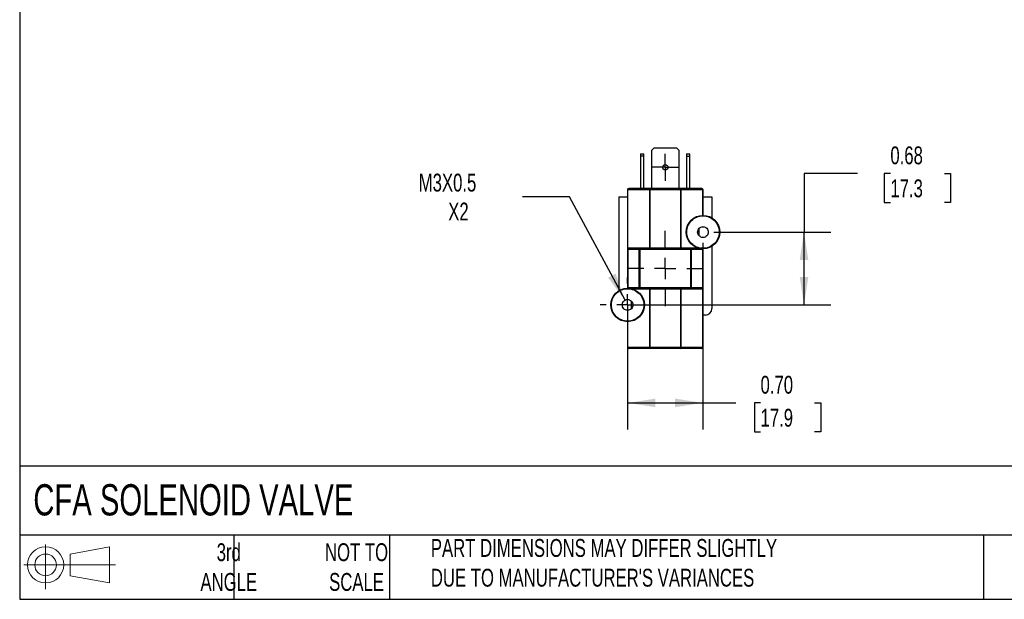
# Model space of a CAD drawing. Header units: inches. Extents: x 0.5 to 21.5, y 0.5 to 16.5.
# Tile 1 of 6: x 0.5 to 9.7, y 0.5 to 5.9. Entities that reach past the tile are written whole.
import ezdxf

# ---------------------------------------------------------------- set-up
doc = ezdxf.new("R2010")
doc.units = ezdxf.units.IN
doc.header["$LTSCALE"] = 2
doc.header["$MEASUREMENT"] = 0
doc.linetypes.add('SLD-Center', pattern=[0.75, 0.6, -0.05, 0.05, -0.05])
doc.linetypes.add('SLD-Solid', pattern=[0])
doc.layers.add('CENTER', color=40, linetype='SLD-Center')
doc.layers.add('SLD-DEFPOINTS', color=7, linetype='Continuous')
doc.layers.add('DIMENSIONS', color=140, linetype='SLD-Solid', lineweight=25)
doc.layers.add('TEXT', color=140, linetype='SLD-Solid', lineweight=25)
doc.styles.add('SLDTEXTSTYLE0', font='TXT', dxfattribs={"width": 0.7})
doc.dimstyles.new('SLDDIMSTYLE4', dxfattribs={"dimtxt": 0.169922, "dimasz": 0.26, "dimexe": 0, "dimexo": 0.0625, "dimgap": 0.04248, "dimtad": 0, "dimtih": 1, "dimtoh": 1, "dimrnd": 1e-09, "dimdsep": 46, "dimtxsty": 'SLDTEXTSTYLE0', "dimsah": 1, "dimcen": 0.09, "dimadec": 0, "dimazin": 2, "dimtfac": 1, "dimtofl": 0, "dimtmove": 0, "dimatfit": 3, "dimfxl": 0, "dimfrac": 2, "dimtolj": 1, "dimtzin": 12, "dimarcsym": 0})
doc.dimstyles.new('SLDDIMSTYLE7', dxfattribs={"dimtxt": 0.169922, "dimasz": 0.26, "dimexe": 0, "dimexo": 0.0625, "dimgap": 0.04248, "dimtad": 0, "dimtih": 1, "dimtoh": 1, "dimrnd": 1e-09, "dimzin": 0, "dimdsep": 46, "dimtxsty": 'SLDTEXTSTYLE0', "dimsah": 1, "dimcen": 0.09, "dimadec": 0, "dimazin": 0, "dimtfac": 1, "dimtofl": 0, "dimtmove": 0, "dimatfit": 3, "dimfxl": 0, "dimfrac": 2, "dimtolj": 1, "dimtzin": 12, "dimarcsym": 0})
doc.dimstyles.new('SLDDIMSTYLE8', dxfattribs={"dimtxt": 0.169922, "dimasz": 0.26, "dimexe": 0, "dimexo": 0.0625, "dimgap": 0.04248, "dimtad": 0, "dimtih": 1, "dimtoh": 1, "dimrnd": 1e-09, "dimzin": 12, "dimdsep": 46, "dimtxsty": 'SLDTEXTSTYLE0', "dimsah": 1, "dimcen": 0, "dimadec": 0, "dimazin": 3, "dimtfac": 1, "dimtofl": 0, "dimtmove": 0, "dimatfit": 3, "dimfxl": 0, "dimfrac": 2, "dimtolj": 1, "dimtzin": 12, "dimarcsym": 0})

# ---------------------------------------------------------------- blocks, each defined once
blk = doc.blocks.new('Block11')
at = {"color": 7, "linetype": 'SLD-Solid', "lineweight": 18}
for p, q in [((0.2038, 0.4182), (0.2038, 0)), ((0.4315, 0.3281), (0.8012, 0.3962)), ((0.8012, 0.3962), (0.8012, 0.0576)), ((0.4315, 0.1257), (0.4315, 0.3281)), ((0, 0.2269), (0.8562, 0.2269)), ((0.4315, 0.1257), (0.8012, 0.0576))]:
    blk.add_line(p, q, dxfattribs=at)
for radius in [0.1693, 0.1012]:
    blk.add_circle((0.2038, 0.2269), radius, dxfattribs=at)
blk = doc.blocks.new('Block12')
at = {"layer": 'SLD-DEFPOINTS'}
blk.add_blockref('Block11', (0, 0), dxfattribs=at)
blk = doc.blocks.new('_D_9')
at = {"layer": 'DIMENSIONS'}
for p, q in [((6.8814, 3.8294), (6.8814, 2.0843)), ((6.1774, 3.1494), (6.1774, 2.0843)), ((6.1774, 2.3343), (6.8814, 2.3343)), ((6.8814, 2.3343), (7.1887, 2.3343)), ((7.4189, 2.3343), (7.3619, 2.3343)), ((7.3619, 2.3343), (7.3619, 2.0642)), ((7.9239, 2.3343), (7.9809, 2.3343)), ((7.9809, 2.3343), (7.9809, 2.0642)), ((7.3619, 2.0642), (7.4189, 2.0642)), ((7.9809, 2.0642), (7.9239, 2.0642))]:
    blk.add_line(p, q, dxfattribs=at)
for points in [[(6.1774, 2.3343), (6.4374, 2.2943), (6.4374, 2.3743)], [(6.8814, 2.3343), (6.6214, 2.3743), (6.6214, 2.2943)]]:
    blk.add_solid(points, dxfattribs=at)
at = {"layer": 'DIMENSIONS', "char_height": 0.16667, "attachment_point": 1, "style": 'SLDTEXTSTYLE0'}
for s, insert in [('0.70', (7.4189, 2.5872)), ('17.9', (7.4189, 2.2791))]:
    blk.add_mtext(s, dxfattribs=dict(at, insert=insert))
blk = doc.blocks.new('_D_10')
at = {"layer": 'DIMENSIONS'}
for p, q in [((8.3253, 4.4766), (7.8253, 4.4766)), ((7.8253, 4.4766), (7.8253, 3.9294)), ((8.6316, 4.4766), (8.5745, 4.4766)), ((8.5745, 4.4766), (8.5745, 4.2065)), ((9.1365, 4.4766), (9.1936, 4.4766)), ((9.1936, 4.4766), (9.1936, 4.2065)), ((8.5745, 4.2065), (8.6316, 4.2065)), ((9.1936, 4.2065), (9.1365, 4.2065)), ((6.9814, 3.9294), (8.0753, 3.9294)), ((7.8253, 3.2494), (7.8253, 3.9294)), ((6.2774, 3.2494), (8.0753, 3.2494))]:
    blk.add_line(p, q, dxfattribs=at)
for points in [[(7.8253, 3.9294), (7.7853, 3.6694), (7.8653, 3.6694)], [(7.8253, 3.2494), (7.8653, 3.5094), (7.7853, 3.5094)]]:
    blk.add_solid(points, dxfattribs=at)
at = {"layer": 'DIMENSIONS', "char_height": 0.16667, "attachment_point": 1, "style": 'SLDTEXTSTYLE0'}
for s, insert in [('0.68', (8.6316, 4.7295)), ('17.3', (8.6316, 4.4214))]:
    blk.add_mtext(s, dxfattribs=dict(at, insert=insert))
blk = doc.blocks.new('_D_11')
at = {"layer": 'DIMENSIONS'}
for p, q in [((5.6337, 4.2601), (5.1962, 4.2601)), ((6.1537, 3.2934), (5.6337, 4.2601))]:
    blk.add_line(p, q, dxfattribs=at)
blk.add_solid([(6.1537, 3.2934), (6.0658, 3.5414), (5.9953, 3.5035)], dxfattribs=at)
at = {"layer": 'DIMENSIONS', "char_height": 0.16667, "attachment_point": 1, "style": 'SLDTEXTSTYLE0'}
for s, insert in [('M3X0.5', (4.2267, 4.4749)), ('X2', (4.5022, 4.2049))]:
    blk.add_mtext(s, dxfattribs=dict(at, insert=insert))
blk = doc.blocks.new('SW_CENTERMARKSYMBOL_4')
at = {"layer": 'CENTER', "color": 0}
for p, q in [((0, 0.2), (0, 0.2565)), ((0, 0), (0, 0.1)), ((-0.2, 0), (-0.2565, 0)), ((0, 0), (-0.1, 0)), ((0, 0), (0, -0.1)), ((0, 0), (0.1, 0)), ((0.2, 0), (0.2565, 0)), ((0, -0.2), (0, -0.2565))]:
    blk.add_line(p, q, dxfattribs=at)
blk = doc.blocks.new('SW_CENTERMARKSYMBOL_5')
at = {"layer": 'CENTER', "color": 0}
for p, q in [((0, 0.2), (0, 0.352)), ((0, 0), (0, 0.1)), ((-0.2, 0), (-0.352, 0)), ((0, 0), (-0.1, 0)), ((0, 0), (0, -0.1)), ((0, 0), (0.1, 0)), ((0.2, 0), (0.352, 0)), ((0, -0.2), (0, -0.352))]:
    blk.add_line(p, q, dxfattribs=at)
blk = doc.blocks.new('SW_CENTERMARKSYMBOL_6')
at = {"layer": 'CENTER', "color": 0}
for p, q in [((0, 0.1), (0, 0.125)), ((0, 0), (0, 0.1)), ((-0.1, 0), (-0.125, 0)), ((0, 0), (-0.1, 0)), ((0, 0), (0, -0.1)), ((0, 0), (0.1, 0)), ((0.1, 0), (0.125, 0)), ((0, -0.1), (0, -0.125))]:
    blk.add_line(p, q, dxfattribs=at)

msp = doc.modelspace()

# ---------------------------------------------------------------- linework, layer by layer
for p, q in [((6.4044, 4.6955), (6.4256, 4.7167)), ((6.4044, 4.3364), (6.4044, 4.6955)), ((6.4256, 4.7167), (6.6332, 4.7167)), ((6.6332, 4.7167), (6.6544, 4.6955)), ((6.6544, 4.6955), (6.6544, 4.3364)), ((6.2994, 4.6607), (6.3304, 4.6607)), ((6.2994, 4.6607), (6.2994, 4.6395)), ((6.2994, 4.6395), (6.2994, 4.3364)), ((6.3304, 4.6395), (6.2994, 4.6395)), ((6.3304, 4.6395), (6.3304, 4.6607)), ((6.3304, 4.3364), (6.3304, 4.6395)), ((6.7284, 4.6607), (6.7594, 4.6607)), ((6.7284, 4.6607), (6.7284, 4.6395)), ((6.7284, 4.6395), (6.7284, 4.3364)), ((6.7284, 4.6395), (6.7594, 4.6395)), ((6.7594, 4.6395), (6.7594, 4.6607)), ((6.7594, 4.3364), (6.7594, 4.6395)), ((6.1803, 4.3264), (6.1774, 4.3264)), ((6.1774, 4.3264), (6.1774, 3.7779)), ((6.1803, 3.7779), (6.1803, 4.3264)), ((6.1803, 4.3264), (6.3807, 4.3264)), ((6.3877, 4.3364), (6.1874, 4.3364)), ((6.3807, 4.3264), (6.3877, 4.3264)), ((6.3807, 4.3264), (6.3807, 3.7779)), ((6.3877, 4.3364), (6.3877, 4.3264)), ((6.6711, 4.3364), (6.3877, 4.3364)), ((6.3877, 3.7779), (6.3877, 4.3264)), ((6.3877, 4.3264), (6.6711, 4.3264)), ((6.6711, 4.3264), (6.6711, 4.3364)), ((6.8714, 4.3364), (6.6711, 4.3364)), ((6.6711, 4.3264), (6.6711, 3.7779)), ((6.6711, 4.3264), (6.6781, 4.3264)), ((6.6781, 3.7779), (6.6781, 4.3264)), ((6.6781, 4.3264), (6.8785, 4.3264)), ((6.8785, 4.3264), (6.8785, 4.0859)), ((6.8814, 4.3264), (6.8785, 4.3264)), ((6.8814, 4.0859), (6.8814, 4.3264)), ((6.0944, 4.2587), (6.0944, 3.3821)), ((6.0944, 4.2587), (6.1774, 4.2587)), ((6.8814, 4.2587), (6.9644, 4.2587)), ((6.9644, 4.2587), (6.9644, 4.0621)), ((6.8435, 3.9621), (6.8435, 3.8967)), ((6.1774, 3.7779), (6.1803, 3.7779)), ((6.1774, 3.7779), (6.1774, 3.7679)), ((6.3807, 3.7779), (6.1803, 3.7779)), ((6.1824, 3.7679), (6.1824, 3.7729)), ((6.3842, 3.7729), (6.1839, 3.7729)), ((6.2869, 3.7729), (6.2869, 3.7679)), ((6.3877, 3.7779), (6.3807, 3.7779)), ((6.6711, 3.7779), (6.3877, 3.7779)), ((6.3877, 3.7729), (6.3877, 3.7779)), ((6.6711, 3.7729), (6.3877, 3.7729)), ((6.6711, 3.7729), (6.6711, 3.7779)), ((6.6781, 3.7779), (6.6711, 3.7779)), ((6.8814, 3.7729), (6.6746, 3.7729)), ((6.8421, 3.7779), (6.6781, 3.7779)), ((6.7718, 3.7679), (6.7718, 3.7729)), ((6.8814, 3.7679), (6.8814, 3.7729)), ((6.9644, 3.7967), (6.9644, 3.2147)), ((6.1824, 3.7679), (6.1774, 3.7679)), ((6.1774, 3.7679), (6.1774, 3.4109)), ((6.2869, 3.7679), (6.1824, 3.7679)), ((6.1824, 3.4109), (6.1824, 3.7679)), ((6.2869, 3.7679), (6.2919, 3.7679)), ((6.2869, 3.4109), (6.2869, 3.7679)), ((6.7668, 3.7679), (6.2919, 3.7679)), ((6.2919, 3.7679), (6.2919, 3.4109)), ((6.7668, 3.4109), (6.7668, 3.7679)), ((6.7668, 3.7679), (6.7718, 3.7679)), ((6.8764, 3.7679), (6.7718, 3.7679)), ((6.7718, 3.7679), (6.7718, 3.4109)), ((6.8764, 3.7679), (6.8814, 3.7679)), ((6.8764, 3.7679), (6.8764, 3.4109)), ((6.8814, 3.4109), (6.8814, 3.7679)), ((6.1824, 3.4109), (6.1774, 3.4109)), ((6.1774, 3.4109), (6.1774, 3.4059)), ((6.3842, 3.4059), (6.1774, 3.4059)), ((6.1824, 3.4059), (6.1824, 3.4109)), ((6.1824, 3.4109), (6.2869, 3.4109)), ((6.2869, 3.4109), (6.2869, 3.4059)), ((6.2919, 3.4109), (6.2869, 3.4109)), ((6.2919, 3.4109), (6.7668, 3.4109)), ((6.3877, 3.4059), (6.3877, 3.4009)), ((6.6711, 3.4059), (6.3877, 3.4059)), ((6.6711, 3.4009), (6.6711, 3.4059)), ((6.8749, 3.4059), (6.6746, 3.4059)), ((6.7718, 3.4109), (6.7668, 3.4109)), ((6.7718, 3.4059), (6.7718, 3.4109)), ((6.7718, 3.4109), (6.8764, 3.4109)), ((6.8764, 3.4109), (6.8764, 3.4059)), ((6.8814, 3.4109), (6.8764, 3.4109)), ((6.8814, 3.4009), (6.8814, 3.4109)), ((6.2166, 3.4009), (6.3807, 3.4009)), ((6.3807, 3.4009), (6.3807, 2.8524)), ((6.3877, 3.4009), (6.3807, 3.4009)), ((6.3877, 3.4009), (6.6711, 3.4009)), ((6.3877, 2.8524), (6.3877, 3.4009)), ((6.6711, 3.4009), (6.6711, 2.8524)), ((6.6781, 3.4009), (6.6711, 3.4009)), ((6.6781, 2.8524), (6.6781, 3.4009)), ((6.6781, 3.4009), (6.8785, 3.4009)), ((6.8785, 3.4009), (6.8785, 2.8524)), ((6.8814, 3.4009), (6.8785, 3.4009)), ((6.8814, 2.8524), (6.8814, 3.4009)), ((6.2153, 3.2167), (6.2153, 3.2821)), ((6.9044, 3.1547), (6.8814, 3.1547)), ((6.1774, 3.0929), (6.1774, 2.8524)), ((6.1803, 2.8524), (6.1803, 3.0929)), ((6.1774, 2.8524), (6.1803, 2.8524)), ((6.3807, 2.8524), (6.1803, 2.8524)), ((6.3877, 2.8524), (6.3807, 2.8524)), ((6.6711, 2.8524), (6.3877, 2.8524)), ((6.3877, 2.8524), (6.3877, 2.8424)), ((6.6781, 2.8524), (6.6711, 2.8524)), ((6.6711, 2.8424), (6.6711, 2.8524)), ((6.8785, 2.8524), (6.6781, 2.8524)), ((6.8785, 2.8524), (6.8814, 2.8524)), ((6.3877, 2.8424), (6.1874, 2.8424)), ((6.6711, 2.8424), (6.3877, 2.8424)), ((6.8714, 2.8424), (6.6711, 2.8424))]:
    msp.add_line(p, q)
for centre, radius in [((6.5294, 4.5347), 0.025), ((6.8814, 3.9294), 0.1565), ((6.1774, 3.2494), 0.1565)]:
    msp.add_circle(centre, radius)
for centre, radius, start, end in [((6.1874, 4.3264), 0.01, 90, 180), ((6.8714, 4.3264), 0.01, 0, 90), ((6.1824, 3.7779), 0.005, 180, 270), ((6.1847, 3.7773), 0.00446, 171.95053, 258.57825), ((6.2869, 3.7679), 0.005, 359.99391, 89.99391), ((6.3851, 3.7773), 0.00446, 171.95053, 258.57825), ((6.6737, 3.7773), 0.00446, 281.42175, 8.04947), ((6.7718, 3.7679), 0.005, 90.00609, 180.00609), ((6.2869, 3.4109), 0.005, 270.00609, 0.00609), ((6.3851, 3.4015), 0.00446, 101.42175, 188.04947), ((6.6737, 3.4015), 0.00446, 351.95053, 78.57825), ((6.7718, 3.4109), 0.005, 179.99391, 269.99391), ((6.874, 3.4015), 0.00446, 351.95053, 78.57825), ((6.8764, 3.4009), 0.005, 0, 90), ((6.9044, 3.2147), 0.06, 270, 0), ((6.1874, 2.8524), 0.01, 180, 270), ((6.1892, 2.8512), 0.00893, 171.95053, 258.57825), ((6.3895, 2.8512), 0.00893, 171.95053, 258.57825), ((6.6693, 2.8512), 0.00893, 281.42175, 8.04947), ((6.8696, 2.8512), 0.00893, 281.42175, 8.04947), ((6.8714, 2.8524), 0.01, 270, 0)]:
    msp.add_arc(centre, radius, start, end)
for points, knots in [([(6.1803, 4.3264), (6.1803, 4.329), (6.1811, 4.3316), (6.1837, 4.3353), (6.1855, 4.3364), (6.1874, 4.3364)], [0, 0, 0, 0, 0.5, 0.5, 1, 1, 1, 1]), ([(6.3877, 4.3364), (6.3859, 4.3364), (6.384, 4.3353), (6.3814, 4.3316), (6.3807, 4.329), (6.3807, 4.3264)], [0, 0, 0, 0, 0.5, 0.5, 1, 1, 1, 1]), ([(6.6781, 4.3264), (6.6781, 4.329), (6.6774, 4.3316), (6.6747, 4.3353), (6.6729, 4.3364), (6.6711, 4.3364)], [0, 0, 0, 0, 0.5, 0.5, 1, 1, 1, 1]), ([(6.8714, 4.3364), (6.8732, 4.3364), (6.8751, 4.3353), (6.8777, 4.3316), (6.8785, 4.329), (6.8785, 4.3264)], [0, 0, 0, 0, 0.5, 0.5, 1, 1, 1, 1]), ([(6.7299, 3.9294), (6.7299, 3.9492), (6.7338, 3.9691), (6.749, 4.0057), (6.7602, 4.0225), (6.7883, 4.0506), (6.8051, 4.0618), (6.8417, 4.077), (6.8616, 4.0809), (6.9012, 4.0809), (6.921, 4.077), (6.9577, 4.0618), (6.9745, 4.0506), (7.0025, 4.0225), (7.0138, 4.0057), (7.0289, 3.9691), (7.0329, 3.9492), (7.0329, 3.9294)], [0, 0, 0, 0, 0.125, 0.125, 0.25, 0.25, 0.375, 0.375, 0.5, 0.5, 0.625, 0.625, 0.75, 0.75, 0.875, 0.875, 1, 1, 1, 1]), ([(6.8314, 3.9294), (6.8314, 3.9359), (6.8327, 3.9425), (6.8377, 3.9546), (6.8414, 3.9601), (6.8507, 3.9694), (6.8562, 3.9731), (6.8683, 3.9781), (6.8748, 3.9794), (6.8879, 3.9794), (6.8945, 3.9781), (6.9066, 3.9731), (6.9121, 3.9694), (6.9214, 3.9601), (6.9251, 3.9546), (6.9301, 3.9425), (6.9314, 3.9359), (6.9314, 3.9294)], [0, 0, 0, 0, 0.125, 0.125, 0.25, 0.25, 0.375, 0.375, 0.5, 0.5, 0.625, 0.625, 0.75, 0.75, 0.875, 0.875, 1, 1, 1, 1]), ([(7.0329, 3.9294), (7.0329, 3.9096), (7.0289, 3.8897), (7.0138, 3.8531), (7.0025, 3.8363), (6.9745, 3.8083), (6.9577, 3.797), (6.921, 3.7818), (6.9012, 3.7779), (6.8616, 3.7779), (6.8417, 3.7818), (6.8051, 3.797), (6.7883, 3.8083), (6.7602, 3.8363), (6.749, 3.8531), (6.7338, 3.8897), (6.7299, 3.9096), (6.7299, 3.9294)], [0, 0, 0, 0, 0.125, 0.125, 0.25, 0.25, 0.375, 0.375, 0.5, 0.5, 0.625, 0.625, 0.75, 0.75, 0.875, 0.875, 1, 1, 1, 1]), ([(6.9314, 3.9294), (6.9314, 3.9229), (6.9301, 3.9163), (6.9251, 3.9042), (6.9214, 3.8987), (6.9121, 3.8894), (6.9066, 3.8857), (6.8945, 3.8807), (6.8879, 3.8794), (6.8748, 3.8794), (6.8683, 3.8807), (6.8562, 3.8857), (6.8507, 3.8894), (6.8414, 3.8987), (6.8377, 3.9042), (6.8327, 3.9163), (6.8314, 3.9229), (6.8314, 3.9294)], [0, 0, 0, 0, 0.125, 0.125, 0.25, 0.25, 0.375, 0.375, 0.5, 0.5, 0.625, 0.625, 0.75, 0.75, 0.875, 0.875, 1, 1, 1, 1]), ([(6.1839, 3.7729), (6.1836, 3.7729), (6.183, 3.7729), (6.1825, 3.7729), (6.1824, 3.7729), (6.1824, 3.7729)], [0, 0, 0, 0, 0.337391, 0.662609, 1, 1, 1, 1]), ([(6.3877, 3.7729), (6.3873, 3.7729), (6.3864, 3.7729), (6.3852, 3.7729), (6.3845, 3.7729), (6.3842, 3.7729)], [0, 0, 0, 0, 0.337391, 0.662609, 1, 1, 1, 1]), ([(6.6746, 3.7729), (6.6743, 3.7729), (6.6736, 3.7729), (6.6724, 3.7729), (6.6715, 3.7729), (6.6711, 3.7729)], [0, 0, 0, 0, 0.337391, 0.662609, 1, 1, 1, 1]), ([(6.8764, 3.7729), (6.8764, 3.7729), (6.8764, 3.7724), (6.8764, 3.7705), (6.8764, 3.7692), (6.8764, 3.7679)], [0, 0, 0, 0, 0.5, 0.5, 1, 1, 1, 1]), ([(6.3877, 3.4059), (6.3874, 3.4059), (6.3867, 3.4059), (6.3858, 3.4059), (6.3849, 3.4059), (6.3844, 3.4059), (6.3842, 3.4059)], [0, 0, 0, 0, 0.249601, 0.499593, 0.749992, 1, 1, 1, 1]), ([(6.6746, 3.4059), (6.6743, 3.4059), (6.6739, 3.4059), (6.673, 3.4059), (6.672, 3.4059), (6.6714, 3.4059), (6.6711, 3.4059)], [0, 0, 0, 0, 0.2496009, 0.499593, 0.7499923, 1, 1, 1, 1]), ([(6.8764, 3.4059), (6.8764, 3.4059), (6.8763, 3.4059), (6.8761, 3.4059), (6.8756, 3.4059), (6.8752, 3.4059), (6.8749, 3.4059)], [0, 0, 0, 0, 0.249601, 0.499593, 0.749992, 1, 1, 1, 1]), ([(6.0259, 3.2494), (6.0259, 3.2692), (6.0298, 3.2891), (6.045, 3.3257), (6.0562, 3.3425), (6.0843, 3.3706), (6.1011, 3.3818), (6.1377, 3.397), (6.1576, 3.4009), (6.1972, 3.4009), (6.217, 3.397), (6.2537, 3.3818), (6.2705, 3.3706), (6.2985, 3.3425), (6.3098, 3.3257), (6.3249, 3.2891), (6.3289, 3.2692), (6.3289, 3.2494)], [0, 0, 0, 0, 0.125, 0.125, 0.25, 0.25, 0.375, 0.375, 0.5, 0.5, 0.625, 0.625, 0.75, 0.75, 0.875, 0.875, 1, 1, 1, 1]), ([(6.3289, 3.2494), (6.3289, 3.2296), (6.3249, 3.2097), (6.3098, 3.1731), (6.2985, 3.1563), (6.2705, 3.1283), (6.2537, 3.117), (6.217, 3.1018), (6.1972, 3.0979), (6.1576, 3.0979), (6.1377, 3.1018), (6.1011, 3.117), (6.0843, 3.1283), (6.0562, 3.1563), (6.045, 3.1731), (6.0298, 3.2097), (6.0259, 3.2296), (6.0259, 3.2494)], [0, 0, 0, 0, 0.125, 0.125, 0.25, 0.25, 0.375, 0.375, 0.5, 0.5, 0.625, 0.625, 0.75, 0.75, 0.875, 0.875, 1, 1, 1, 1]), ([(6.1274, 3.2494), (6.1274, 3.2559), (6.1287, 3.2625), (6.1337, 3.2746), (6.1374, 3.2801), (6.1467, 3.2894), (6.1522, 3.2931), (6.1643, 3.2981), (6.1708, 3.2994), (6.1839, 3.2994), (6.1905, 3.2981), (6.2026, 3.2931), (6.2081, 3.2894), (6.2174, 3.2801), (6.2211, 3.2746), (6.2261, 3.2625), (6.2274, 3.2559), (6.2274, 3.2494)], [0, 0, 0, 0, 0.125, 0.125, 0.25, 0.25, 0.375, 0.375, 0.5, 0.5, 0.625, 0.625, 0.75, 0.75, 0.875, 0.875, 1, 1, 1, 1]), ([(6.2274, 3.2494), (6.2274, 3.2429), (6.2261, 3.2363), (6.2211, 3.2242), (6.2174, 3.2187), (6.2081, 3.2094), (6.2026, 3.2057), (6.1905, 3.2007), (6.1839, 3.1994), (6.1708, 3.1994), (6.1643, 3.2007), (6.1522, 3.2057), (6.1467, 3.2094), (6.1374, 3.2187), (6.1337, 3.2242), (6.1287, 3.2363), (6.1274, 3.2429), (6.1274, 3.2494)], [0, 0, 0, 0, 0.125, 0.125, 0.25, 0.25, 0.375, 0.375, 0.5, 0.5, 0.625, 0.625, 0.75, 0.75, 0.875, 0.875, 1, 1, 1, 1])]:
    msp.add_open_spline(points, degree=3, knots=knots)
at = {"layer": 'TEXT'}
for p, q in [((0.5, 16.5), (0.5, 0.5)), ((21.5, 1.7422), (0.5, 1.7422)), ((21.5, 1.1), (0.5, 1.1)), ((2.5, 1.1), (2.5, 0.5)), ((3.9537, 1.1), (3.9537, 0.5)), ((9.4997, 1.1), (9.4997, 0.5)), ((0.5, 0.5), (21.5, 0.5))]:
    msp.add_line(p, q, dxfattribs=at)

# ---------------------------------------------------------------- block references
at = {"layer": 'CENTER'}
for name, p in [('SW_CENTERMARKSYMBOL_6', (6.5294, 4.5347)), ('SW_CENTERMARKSYMBOL_5', (6.5294, 3.5894)), ('SW_CENTERMARKSYMBOL_4', (6.1774, 3.2494))]:
    msp.add_blockref(name, p, dxfattribs=at)
at = {"layer": 'SLD-DEFPOINTS'}
msp.add_blockref('Block12', (0.5384, 0.5948), dxfattribs=at)

# ---------------------------------------------------------------- texts
at = {"layer": 'TEXT', "style": 'SLDTEXTSTYLE0'}
for s, insert, char_height, attachment_point in [('CFA SOLENOID VALVE', (0.6272, 1.5749), 0.291667, 1), ('3rd^JANGLE', (2.4526, 1.0234), 0.16667, 2), ('NOT TO^JSCALE', (3.6459, 1.0234), 0.166667, 2), ("PART DIMENSIONS MAY DIFFER SLIGHTLY ^JDUE TO MANUFACTURER'S VARIANCES", (4.3401, 1.063), 0.166667, 1)]:
    msp.add_mtext(s, dxfattribs=dict(at, insert=insert, char_height=char_height, attachment_point=attachment_point))

# ---------------------------------------------------------------- dimensions: what is measured, and where the dimension line sits
at = {"layer": 'DIMENSIONS'}
dim = msp.add_linear_dim(base=(7.8253, 3.9294), p1=(6.1774, 3.2494), p2=(6.8814, 3.9294), angle=90, dimstyle='SLDDIMSTYLE4', dxfattribs=at)
dim.commit()
dim.dimension.update_dxf_attribs({"geometry": '_D_10', "text_midpoint": (7.8253, 4.4766), "dimtype": 160})
dim = msp.add_radius_dim(center=(6.1774, 3.2494), mpoint=(6.1537, 3.2934), text='M3X0.5\\PX2', dimstyle='SLDDIMSTYLE8', override={"dimpost": '<>'}, dxfattribs=at)
dim.commit()
dim.dimension.update_dxf_attribs({"geometry": '_D_11', "text_midpoint": (4.649, 4.2601), "dimtype": 164})
dim = msp.add_linear_dim(base=(6.8814, 2.3343), p1=(6.1774, 3.2494), p2=(6.8814, 3.9294), dimstyle='SLDDIMSTYLE7', dxfattribs=at)
dim.commit()
dim.dimension.update_dxf_attribs({"geometry": '_D_9', "text_midpoint": (7.6714, 2.3343), "dimtype": 160})

doc.saveas('drawing.dxf')
